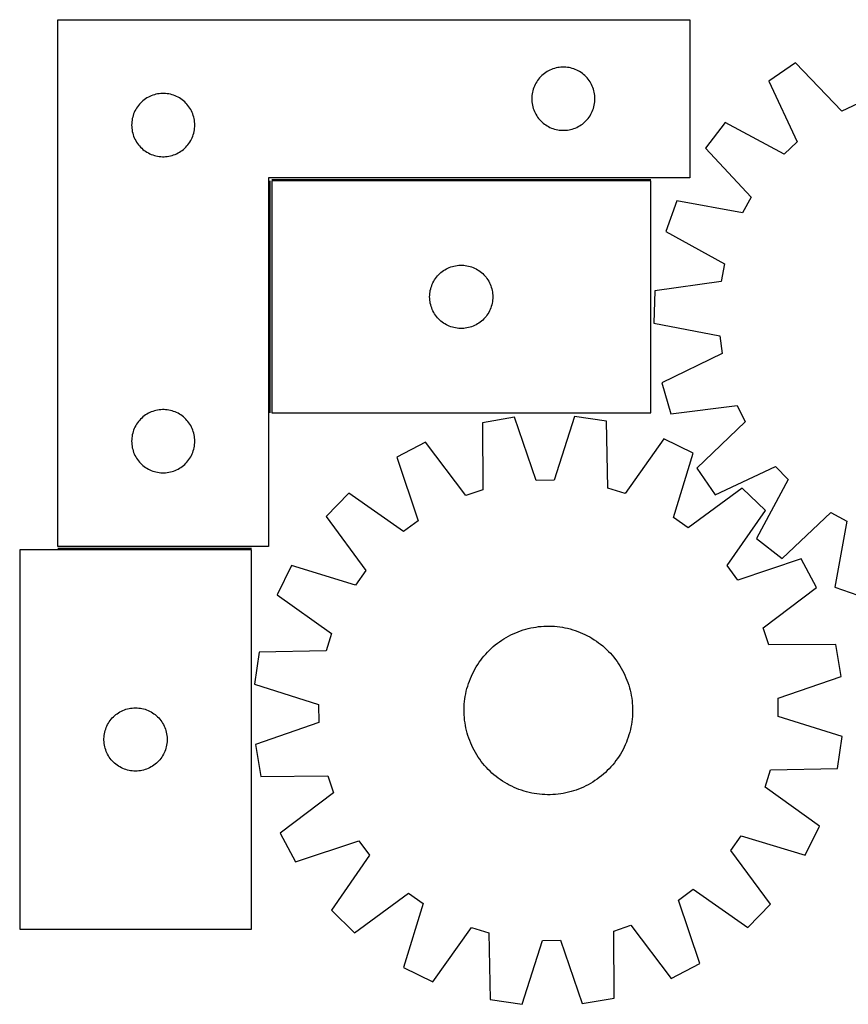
# Model space of a CAD drawing. Header units: millimetres. Extents: x 7 to 1493, y 7 to 474.
# Tile 1 of 5: x 7 to 400, y 7 to 474. Entities that reach past the tile are written whole.
import ezdxf

# ---------------------------------------------------------------- set-up
doc = ezdxf.new("R2010")
doc.units = ezdxf.units.MM
doc.layers.add('COMMON', color=5, linetype='CONTINUOUS', true_color=0x0000ff)
doc.layers.add('CUT', color=7, linetype='CONTINUOUS', true_color=0x000000)

msp = doc.modelspace()

# ---------------------------------------------------------------- linework, layer by layer
at = {"layer": 'COMMON'}
for p, q in [((125.538543, 287.182402), (125.538543, 397.182402)), ((126.288544, 397.932403), (306.288544, 397.932403)), ((24.788543, 222.932403), (116.634368, 222.932403))]:
    msp.add_line(p, q, dxfattribs=at)
at = {"layer": 'CUT'}
for p, q in [((24.788543, 473.682403), (324.788543, 473.682403)), ((24.788543, 223.682403), (24.788543, 473.682403)), ((324.788543, 473.682403), (324.788543, 398.682403)), ((375.043799, 453.252987), (362.354619, 444.551535)), ((397.011683, 430.309866), (375.043799, 453.252987)), ((256.414887, 448.627558), (255.785329, 448.179991)), ((257.066651, 449.042122), (256.414887, 448.627558)), ((257.738892, 449.422585), (257.066651, 449.042122)), ((258.429827, 449.767937), (257.738892, 449.422585)), ((259.137625, 450.077262), (258.429827, 449.767937)), ((259.860407, 450.349741), (259.137625, 450.077262)), ((260.596258, 450.584651), (259.860407, 450.349741)), ((261.343227, 450.781368), (260.596258, 450.584651)), ((262.099332, 450.939372), (261.343227, 450.781368)), ((262.862568, 451.058243), (262.099332, 450.939372)), ((263.630911, 451.137666), (262.862568, 451.058243)), ((264.402324, 451.17743), (263.630911, 451.137666)), ((265.174762, 451.17743), (264.402324, 451.17743)), ((265.946175, 451.137666), (265.174762, 451.17743)), ((266.714518, 451.058243), (265.946175, 451.137666)), ((267.477754, 450.939372), (266.714518, 451.058243)), ((268.233859, 450.781368), (267.477754, 450.939372)), ((268.980827, 450.584651), (268.233859, 450.781368)), ((269.716679, 450.349741), (268.980827, 450.584651)), ((270.439461, 450.077262), (269.716679, 450.349741)), ((271.147259, 449.767937), (270.439461, 450.077262)), ((271.838194, 449.422585), (271.147259, 449.767937)), ((272.510435, 449.042122), (271.838194, 449.422585)), ((273.162199, 448.627558), (272.510435, 449.042122)), ((273.791757, 448.179991), (273.162199, 448.627558)), ((252.13191, 444.232846), (251.734264, 443.570624)), ((252.563118, 444.873719), (252.13191, 444.232846)), ((253.026746, 445.491545), (252.563118, 444.873719)), ((253.521564, 446.084685), (253.026746, 445.491545)), ((254.04626, 446.651565), (253.521564, 446.084685)), ((254.599443, 447.190683), (254.04626, 446.651565)), ((255.179645, 447.700609), (254.599443, 447.190683)), ((255.785329, 448.179991), (255.179645, 447.700609)), ((274.397441, 447.700609), (273.791757, 448.179991)), ((274.977643, 447.190683), (274.397441, 447.700609)), ((275.530826, 446.651565), (274.977643, 447.190683)), ((276.055522, 446.084685), (275.530826, 446.651565)), ((276.55034, 445.491545), (276.055522, 446.084685)), ((277.013968, 444.873719), (276.55034, 445.491545)), ((277.445176, 444.232846), (277.013968, 444.873719)), ((277.842822, 443.570624), (277.445176, 444.232846)), ((362.354619, 444.551535), (375.840988, 415.792318)), ((250.105708, 439.250684), (249.967225, 438.490761)), ((250.283127, 440.00247), (250.105708, 439.250684)), ((250.499012, 440.744125), (250.283127, 440.00247)), ((250.752791, 441.473684), (250.499012, 440.744125)), ((251.043789, 442.189211), (250.752791, 441.473684)), ((251.371237, 442.88881), (251.043789, 442.189211)), ((251.734264, 443.570624), (251.371237, 442.88881)), ((278.205849, 442.88881), (277.842822, 443.570624)), ((278.533297, 442.189211), (278.205849, 442.88881)), ((278.824295, 441.473684), (278.533297, 442.189211)), ((279.078074, 440.744125), (278.824295, 441.473684)), ((279.293959, 440.00247), (279.078074, 440.744125)), ((279.471378, 439.250684), (279.293959, 440.00247)), ((279.609861, 438.490761), (279.471378, 439.250684)), ((64.599443, 434.690683), (64.04626, 434.151565)), ((65.179645, 435.200609), (64.599443, 434.690683)), ((65.785329, 435.679991), (65.179645, 435.200609)), ((66.414887, 436.127558), (65.785329, 435.679991)), ((67.066651, 436.542122), (66.414887, 436.127558)), ((67.738892, 436.922585), (67.066651, 436.542122)), ((68.429827, 437.267937), (67.738892, 436.922585)), ((69.137625, 437.577262), (68.429827, 437.267937)), ((69.860407, 437.849741), (69.137625, 437.577262)), ((70.596258, 438.084651), (69.860407, 437.849741)), ((71.343227, 438.281368), (70.596258, 438.084651)), ((72.099332, 438.439372), (71.343227, 438.281368)), ((72.862568, 438.558243), (72.099332, 438.439372)), ((73.630911, 438.637666), (72.862568, 438.558243)), ((74.402324, 438.67743), (73.630911, 438.637666)), ((75.174762, 438.67743), (74.402324, 438.67743)), ((75.946175, 438.637666), (75.174762, 438.67743)), ((76.714518, 438.558243), (75.946175, 438.637666)), ((77.477754, 438.439372), (76.714518, 438.558243)), ((78.233859, 438.281368), (77.477754, 438.439372)), ((78.980827, 438.084651), (78.233859, 438.281368)), ((79.716679, 437.849741), (78.980827, 438.084651)), ((80.439461, 437.577262), (79.716679, 437.849741)), ((81.147259, 437.267937), (80.439461, 437.577262)), ((81.838194, 436.922585), (81.147259, 437.267937)), ((82.510435, 436.542122), (81.838194, 436.922585)), ((83.162199, 436.127558), (82.510435, 436.542122)), ((83.791757, 435.679991), (83.162199, 436.127558)), ((84.397441, 435.200609), (83.791757, 435.679991)), ((84.977643, 434.690683), (84.397441, 435.200609)), ((85.530826, 434.151565), (84.977643, 434.690683)), ((249.808432, 436.954584), (249.788543, 436.182403)), ((249.788543, 436.182403), (249.808432, 435.410221)), ((249.868045, 437.724718), (249.808432, 436.954584)), ((249.808432, 435.410221), (249.868045, 434.640088)), ((249.967225, 438.490761), (249.868045, 437.724718)), ((249.868045, 434.640088), (249.967225, 433.874044)), ((279.709041, 437.724718), (279.609861, 438.490761)), ((279.609861, 433.874044), (279.709041, 434.640088)), ((279.768654, 436.954584), (279.709041, 437.724718)), ((279.709041, 434.640088), (279.768654, 435.410221)), ((279.788543, 436.182403), (279.768654, 436.954584)), ((279.768654, 435.410221), (279.788543, 436.182403)), ((61.371237, 430.38881), (61.043789, 429.689211)), ((61.734264, 431.070624), (61.371237, 430.38881)), ((62.13191, 431.732846), (61.734264, 431.070624)), ((62.563118, 432.373719), (62.13191, 431.732846)), ((63.026746, 432.991545), (62.563118, 432.373719)), ((63.521564, 433.584685), (63.026746, 432.991545)), ((64.04626, 434.151565), (63.521564, 433.584685)), ((86.055522, 433.584685), (85.530826, 434.151565)), ((86.55034, 432.991545), (86.055522, 433.584685)), ((87.013968, 432.373719), (86.55034, 432.991545)), ((87.445176, 431.732846), (87.013968, 432.373719)), ((87.842822, 431.070624), (87.445176, 431.732846)), ((88.205849, 430.38881), (87.842822, 431.070624)), ((88.533297, 429.689211), (88.205849, 430.38881)), ((249.967225, 433.874044), (250.105708, 433.114122)), ((250.105708, 433.114122), (250.283127, 432.362336)), ((250.283127, 432.362336), (250.499012, 431.62068)), ((250.499012, 431.62068), (250.752791, 430.891121)), ((250.752791, 430.891121), (251.043789, 430.175594)), ((251.043789, 430.175594), (251.371237, 429.475996)), ((278.205849, 429.475996), (278.533297, 430.175594)), ((278.533297, 430.175594), (278.824295, 430.891121)), ((278.824295, 430.891121), (279.078074, 431.62068)), ((279.078074, 431.62068), (279.293959, 432.362336)), ((279.293959, 432.362336), (279.471378, 433.114122)), ((279.471378, 433.114122), (279.609861, 433.874044)), ((404.754626, 433.993097), (397.011683, 430.309866)), ((59.868045, 425.224718), (59.808432, 424.454584)), ((59.967225, 425.990761), (59.868045, 425.224718)), ((60.105708, 426.750684), (59.967225, 425.990761)), ((60.283127, 427.50247), (60.105708, 426.750684)), ((60.499012, 428.244125), (60.283127, 427.50247)), ((60.752791, 428.973684), (60.499012, 428.244125)), ((61.043789, 429.689211), (60.752791, 428.973684)), ((88.824295, 428.973684), (88.533297, 429.689211)), ((89.078074, 428.244125), (88.824295, 428.973684)), ((89.293959, 427.50247), (89.078074, 428.244125)), ((89.471378, 426.750684), (89.293959, 427.50247)), ((89.609861, 425.990761), (89.471378, 426.750684)), ((89.709041, 425.224718), (89.609861, 425.990761)), ((89.768654, 424.454584), (89.709041, 425.224718)), ((251.371237, 429.475996), (251.734264, 428.794182)), ((251.734264, 428.794182), (252.13191, 428.13196)), ((252.13191, 428.13196), (252.563118, 427.491086)), ((252.563118, 427.491086), (253.026746, 426.87326)), ((253.026746, 426.87326), (253.521564, 426.280121)), ((253.521564, 426.280121), (254.04626, 425.71324)), ((254.04626, 425.71324), (254.599443, 425.174122)), ((254.599443, 425.174122), (255.179645, 424.664196)), ((274.397441, 424.664196), (274.977643, 425.174122)), ((274.977643, 425.174122), (275.530826, 425.71324)), ((275.530826, 425.71324), (276.055522, 426.280121)), ((276.055522, 426.280121), (276.55034, 426.87326)), ((276.55034, 426.87326), (277.013968, 427.491086)), ((277.013968, 427.491086), (277.445176, 428.13196)), ((277.445176, 428.13196), (277.842822, 428.794182)), ((277.842822, 428.794182), (278.205849, 429.475996)), ((59.808432, 424.454584), (59.788543, 423.682403)), ((59.788543, 423.682403), (59.808432, 422.910221)), ((59.808432, 422.910221), (59.868045, 422.140088)), ((59.868045, 422.140088), (59.967225, 421.374044)), ((59.967225, 421.374044), (60.105708, 420.614122)), ((60.105708, 420.614122), (60.283127, 419.862336)), ((89.293959, 419.862336), (89.471378, 420.614122)), ((89.471378, 420.614122), (89.609861, 421.374044)), ((89.609861, 421.374044), (89.709041, 422.140088)), ((89.709041, 422.140088), (89.768654, 422.910221)), ((89.788543, 423.682403), (89.768654, 424.454584)), ((89.768654, 422.910221), (89.788543, 423.682403)), ((255.179645, 424.664196), (255.785329, 424.184814)), ((255.785329, 424.184814), (256.414887, 423.737248)), ((256.414887, 423.737248), (257.066651, 423.322683)), ((257.066651, 423.322683), (257.738892, 422.942221)), ((257.738892, 422.942221), (258.429827, 422.596869)), ((258.429827, 422.596869), (259.137625, 422.287543)), ((259.137625, 422.287543), (259.860407, 422.015064)), ((259.860407, 422.015064), (260.596258, 421.780155)), ((260.596258, 421.780155), (261.343227, 421.583437)), ((261.343227, 421.583437), (262.099332, 421.425433)), ((262.099332, 421.425433), (262.862568, 421.306563)), ((262.862568, 421.306563), (263.630911, 421.22714)), ((263.630911, 421.22714), (264.402324, 421.187376)), ((264.402324, 421.187376), (265.174762, 421.187376)), ((265.174762, 421.187376), (265.946175, 421.22714)), ((265.946175, 421.22714), (266.714518, 421.306563)), ((266.714518, 421.306563), (267.477754, 421.425433)), ((267.477754, 421.425433), (268.233859, 421.583437)), ((268.233859, 421.583437), (268.980827, 421.780155)), ((268.980827, 421.780155), (269.716679, 422.015064)), ((269.716679, 422.015064), (270.439461, 422.287543)), ((270.439461, 422.287543), (271.147259, 422.596869)), ((271.147259, 422.596869), (271.838194, 422.942221)), ((271.838194, 422.942221), (272.510435, 423.322683)), ((272.510435, 423.322683), (273.162199, 423.737248)), ((273.162199, 423.737248), (273.791757, 424.184814)), ((273.791757, 424.184814), (274.397441, 424.664196)), ((341.632679, 424.92841), (332.253448, 412.731666)), ((369.615193, 409.896655), (341.632679, 424.92841)), ((60.283127, 419.862336), (60.499012, 419.12068)), ((60.499012, 419.12068), (60.752791, 418.391121)), ((60.752791, 418.391121), (61.043789, 417.675594)), ((61.043789, 417.675594), (61.371237, 416.975996)), ((61.371237, 416.975996), (61.734264, 416.294182)), ((61.734264, 416.294182), (62.13191, 415.63196)), ((87.445176, 415.63196), (87.842822, 416.294182)), ((87.842822, 416.294182), (88.205849, 416.975996)), ((88.205849, 416.975996), (88.533297, 417.675594)), ((88.533297, 417.675594), (88.824295, 418.391121)), ((88.824295, 418.391121), (89.078074, 419.12068)), ((89.078074, 419.12068), (89.293959, 419.862336)), ((375.840988, 415.792318), (369.615193, 409.896655)), ((62.13191, 415.63196), (62.563118, 414.991086)), ((62.563118, 414.991086), (63.026746, 414.37326)), ((63.026746, 414.37326), (63.521564, 413.780121)), ((63.521564, 413.780121), (64.04626, 413.21324)), ((64.04626, 413.21324), (64.599443, 412.674122)), ((64.599443, 412.674122), (65.179645, 412.164196)), ((65.179645, 412.164196), (65.785329, 411.684814)), ((65.785329, 411.684814), (66.414887, 411.237248)), ((66.414887, 411.237248), (67.066651, 410.822683)), ((82.510435, 410.822683), (83.162199, 411.237248)), ((83.162199, 411.237248), (83.791757, 411.684814)), ((83.791757, 411.684814), (84.397441, 412.164196)), ((84.397441, 412.164196), (84.977643, 412.674122)), ((84.977643, 412.674122), (85.530826, 413.21324)), ((85.530826, 413.21324), (86.055522, 413.780121)), ((86.055522, 413.780121), (86.55034, 414.37326)), ((86.55034, 414.37326), (87.013968, 414.991086)), ((87.013968, 414.991086), (87.445176, 415.63196)), ((332.253448, 412.731666), (353.966835, 389.547542)), ((67.066651, 410.822683), (67.738892, 410.442221)), ((67.738892, 410.442221), (68.429827, 410.096869)), ((68.429827, 410.096869), (69.137625, 409.787543)), ((69.137625, 409.787543), (69.860407, 409.515064)), ((69.860407, 409.515064), (70.596258, 409.280155)), ((70.596258, 409.280155), (71.343227, 409.083437)), ((71.343227, 409.083437), (72.099332, 408.925433)), ((72.099332, 408.925433), (72.862568, 408.806563)), ((72.862568, 408.806563), (73.630911, 408.72714)), ((73.630911, 408.72714), (74.402324, 408.687376)), ((74.402324, 408.687376), (75.174762, 408.687376)), ((75.174762, 408.687376), (75.946175, 408.72714)), ((75.946175, 408.72714), (76.714518, 408.806563)), ((76.714518, 408.806563), (77.477754, 408.925433)), ((77.477754, 408.925433), (78.233859, 409.083437)), ((78.233859, 409.083437), (78.980827, 409.280155)), ((78.980827, 409.280155), (79.716679, 409.515064)), ((79.716679, 409.515064), (80.439461, 409.787543)), ((80.439461, 409.787543), (81.147259, 410.096869)), ((81.147259, 410.096869), (81.838194, 410.442221)), ((81.838194, 410.442221), (82.510435, 410.822683)), ((324.788543, 398.682403), (124.788543, 398.682403)), ((124.788543, 398.682403), (124.788543, 223.682403)), ((306.288544, 397.182402), (126.288544, 397.182402)), ((126.288544, 397.182402), (126.288544, 287.182402)), ((306.288544, 287.182402), (306.288544, 397.182402)), ((353.966835, 389.547542), (349.867611, 382.016557)), ((318.609591, 387.665534), (313.458414, 373.167399)), ((349.867611, 382.016557), (318.609591, 387.665534)), ((313.458414, 373.167399), (341.27336, 357.827792)), ((208.566652, 355.042121), (209.238893, 355.422584)), ((209.238893, 355.422584), (209.929828, 355.767936)), ((209.929828, 355.767936), (210.637626, 356.077261)), ((210.637626, 356.077261), (211.360408, 356.34974)), ((211.360408, 356.34974), (212.096259, 356.58465)), ((212.096259, 356.58465), (212.843228, 356.781367)), ((212.843228, 356.781367), (213.599333, 356.939371)), ((213.599333, 356.939371), (214.362569, 357.058242)), ((214.362569, 357.058242), (215.130912, 357.137665)), ((215.130912, 357.137665), (215.902325, 357.177429)), ((215.902325, 357.177429), (216.674763, 357.177429)), ((216.674763, 357.177429), (217.446176, 357.137665)), ((217.446176, 357.137665), (218.214519, 357.058242)), ((218.214519, 357.058242), (218.977755, 356.939371)), ((218.977755, 356.939371), (219.73386, 356.781367)), ((219.73386, 356.781367), (220.480828, 356.58465)), ((220.480828, 356.58465), (221.21668, 356.34974)), ((221.21668, 356.34974), (221.939462, 356.077261)), ((221.939462, 356.077261), (222.64726, 355.767936)), ((222.64726, 355.767936), (223.338195, 355.422584)), ((223.338195, 355.422584), (224.010436, 355.042121)), ((341.27336, 357.827792), (339.701969, 349.39867)), ((203.631911, 350.232845), (204.063119, 350.873718)), ((204.063119, 350.873718), (204.526747, 351.491544)), ((204.526747, 351.491544), (205.021565, 352.084684)), ((205.021565, 352.084684), (205.546261, 352.651564)), ((205.546261, 352.651564), (206.099444, 353.190682)), ((206.099444, 353.190682), (206.679646, 353.700608)), ((206.679646, 353.700608), (207.28533, 354.17999)), ((207.28533, 354.17999), (207.914888, 354.627557)), ((207.914888, 354.627557), (208.566652, 355.042121)), ((224.010436, 355.042121), (224.6622, 354.627557)), ((224.6622, 354.627557), (225.291758, 354.17999)), ((225.291758, 354.17999), (225.897442, 353.700608)), ((225.897442, 353.700608), (226.477644, 353.190682)), ((226.477644, 353.190682), (227.030827, 352.651564)), ((227.030827, 352.651564), (227.555523, 352.084684)), ((227.555523, 352.084684), (228.050341, 351.491544)), ((228.050341, 351.491544), (228.513969, 350.873718)), ((228.513969, 350.873718), (228.945177, 350.232845)), ((201.605709, 345.250683), (201.783128, 346.002469)), ((201.783128, 346.002469), (201.999013, 346.744124)), ((201.999013, 346.744124), (202.252792, 347.473683)), ((202.252792, 347.473683), (202.54379, 348.18921)), ((202.54379, 348.18921), (202.871238, 348.888809)), ((202.871238, 348.888809), (203.234265, 349.570623)), ((203.234265, 349.570623), (203.631911, 350.232845)), ((228.945177, 350.232845), (229.342823, 349.570623)), ((229.342823, 349.570623), (229.70585, 348.888809)), ((229.70585, 348.888809), (230.033298, 348.18921)), ((230.033298, 348.18921), (230.324296, 347.473683)), ((230.324296, 347.473683), (230.578075, 346.744124)), ((230.578075, 346.744124), (230.79396, 346.002469)), ((230.79396, 346.002469), (230.971379, 345.250683)), ((339.701969, 349.39867), (308.228195, 345.111906)), ((201.288544, 342.182402), (201.308433, 342.954583)), ((201.308433, 341.41022), (201.288544, 342.182402)), ((201.308433, 342.954583), (201.368046, 343.724717)), ((201.368046, 340.640087), (201.308433, 341.41022)), ((201.368046, 343.724717), (201.467226, 344.49076)), ((201.467226, 344.49076), (201.605709, 345.250683)), ((230.971379, 345.250683), (231.109862, 344.49076)), ((231.109862, 344.49076), (231.209042, 343.724717)), ((231.209042, 343.724717), (231.268655, 342.954583)), ((231.268655, 341.41022), (231.209042, 340.640087)), ((231.268655, 342.954583), (231.288544, 342.182402)), ((231.288544, 342.182402), (231.268655, 341.41022)), ((308.228195, 345.111906), (307.809305, 329.731559)), ((201.467226, 339.874043), (201.368046, 340.640087)), ((201.605709, 339.114121), (201.467226, 339.874043)), ((201.783128, 338.362335), (201.605709, 339.114121)), ((201.999013, 337.620679), (201.783128, 338.362335)), ((202.252792, 336.89112), (201.999013, 337.620679)), ((202.54379, 336.175593), (202.252792, 336.89112)), ((230.324296, 336.89112), (230.033298, 336.175593)), ((230.578075, 337.620679), (230.324296, 336.89112)), ((230.79396, 338.362335), (230.578075, 337.620679)), ((230.971379, 339.114121), (230.79396, 338.362335)), ((231.109862, 339.874043), (230.971379, 339.114121)), ((231.209042, 340.640087), (231.109862, 339.874043)), ((202.871238, 335.475995), (202.54379, 336.175593)), ((203.234265, 334.794181), (202.871238, 335.475995)), ((203.631911, 334.131959), (203.234265, 334.794181)), ((204.063119, 333.491085), (203.631911, 334.131959)), ((204.526747, 332.873259), (204.063119, 333.491085)), ((205.021565, 332.28012), (204.526747, 332.873259)), ((205.546261, 331.713239), (205.021565, 332.28012)), ((206.099444, 331.174121), (205.546261, 331.713239)), ((227.030827, 331.713239), (226.477644, 331.174121)), ((227.555523, 332.28012), (227.030827, 331.713239)), ((228.050341, 332.873259), (227.555523, 332.28012)), ((228.513969, 333.491085), (228.050341, 332.873259)), ((228.945177, 334.131959), (228.513969, 333.491085)), ((229.342823, 334.794181), (228.945177, 334.131959)), ((229.70585, 335.475995), (229.342823, 334.794181)), ((230.033298, 336.175593), (229.70585, 335.475995)), ((206.679646, 330.664195), (206.099444, 331.174121)), ((207.28533, 330.184813), (206.679646, 330.664195)), ((207.914888, 329.737247), (207.28533, 330.184813)), ((208.566652, 329.322682), (207.914888, 329.737247)), ((209.238893, 328.94222), (208.566652, 329.322682)), ((209.929828, 328.596868), (209.238893, 328.94222)), ((210.637626, 328.287542), (209.929828, 328.596868)), ((211.360408, 328.015063), (210.637626, 328.287542)), ((212.096259, 327.780154), (211.360408, 328.015063)), ((212.843228, 327.583436), (212.096259, 327.780154)), ((213.599333, 327.425432), (212.843228, 327.583436)), ((214.362569, 327.306562), (213.599333, 327.425432)), ((215.130912, 327.227139), (214.362569, 327.306562)), ((215.902325, 327.187375), (215.130912, 327.227139)), ((216.674763, 327.187375), (215.902325, 327.187375)), ((217.446176, 327.227139), (216.674763, 327.187375)), ((218.214519, 327.306562), (217.446176, 327.227139)), ((218.977755, 327.425432), (218.214519, 327.306562)), ((219.73386, 327.583436), (218.977755, 327.425432)), ((220.480828, 327.780154), (219.73386, 327.583436)), ((221.21668, 328.015063), (220.480828, 327.780154)), ((221.939462, 328.287542), (221.21668, 328.015063)), ((222.64726, 328.596868), (221.939462, 328.287542)), ((223.338195, 328.94222), (222.64726, 328.596868)), ((224.010436, 329.322682), (223.338195, 328.94222)), ((224.6622, 329.737247), (224.010436, 329.322682)), ((225.291758, 330.184813), (224.6622, 329.737247)), ((225.897442, 330.664195), (225.291758, 330.184813)), ((226.477644, 331.174121), (225.897442, 330.664195)), ((307.809305, 329.731559), (339.00309, 323.738018)), ((339.00309, 323.738018), (340.11335, 315.23586)), ((340.11335, 315.23586), (311.504695, 301.432974)), ((311.504695, 301.432974), (315.859095, 286.675951)), ((315.859095, 286.675951), (347.378254, 290.615163)), ((347.378254, 290.615163), (351.061486, 282.87222)), ((65.179645, 285.200609), (64.599443, 284.690683)), ((65.785329, 285.679991), (65.179645, 285.200609)), ((66.414887, 286.127558), (65.785329, 285.679991)), ((67.066651, 286.542122), (66.414887, 286.127558)), ((67.738892, 286.922585), (67.066651, 286.542122)), ((68.429827, 287.267937), (67.738892, 286.922585)), ((69.137625, 287.577262), (68.429827, 287.267937)), ((69.860407, 287.849741), (69.137625, 287.577262)), ((70.596258, 288.084651), (69.860407, 287.849741)), ((71.343227, 288.281368), (70.596258, 288.084651)), ((72.099332, 288.439372), (71.343227, 288.281368)), ((72.862568, 288.558243), (72.099332, 288.439372)), ((73.630911, 288.637666), (72.862568, 288.558243)), ((74.402324, 288.67743), (73.630911, 288.637666)), ((75.174762, 288.67743), (74.402324, 288.67743)), ((75.946175, 288.637666), (75.174762, 288.67743)), ((76.714518, 288.558243), (75.946175, 288.637666)), ((77.477754, 288.439372), (76.714518, 288.558243)), ((78.233859, 288.281368), (77.477754, 288.439372)), ((78.980827, 288.084651), (78.233859, 288.281368)), ((79.716679, 287.849741), (78.980827, 288.084651)), ((80.439461, 287.577262), (79.716679, 287.849741)), ((81.147259, 287.267937), (80.439461, 287.577262)), ((81.838194, 286.922585), (81.147259, 287.267937)), ((82.510435, 286.542122), (81.838194, 286.922585)), ((83.162199, 286.127558), (82.510435, 286.542122)), ((83.791757, 285.679991), (83.162199, 286.127558)), ((84.397441, 285.200609), (83.791757, 285.679991)), ((84.977643, 284.690683), (84.397441, 285.200609)), ((126.288544, 287.182402), (306.288544, 287.182402)), ((241.529958, 285.032476), (226.366713, 282.423537)), ((251.912642, 255.012905), (241.529958, 285.032476)), ((270.066278, 285.412283), (260.486227, 255.127016)), ((285.293587, 283.20783), (270.066278, 285.412283)), ((61.371237, 280.38881), (61.043789, 279.689211)), ((61.734264, 281.070624), (61.371237, 280.38881)), ((62.13191, 281.732846), (61.734264, 281.070624)), ((62.563118, 282.373719), (62.13191, 281.732846)), ((63.026746, 282.991545), (62.563118, 282.373719)), ((63.521564, 283.584685), (63.026746, 282.991545)), ((64.04626, 284.151565), (63.521564, 283.584685)), ((64.599443, 284.690683), (64.04626, 284.151565)), ((85.530826, 284.151565), (84.977643, 284.690683)), ((86.055522, 283.584685), (85.530826, 284.151565)), ((86.55034, 282.991545), (86.055522, 283.584685)), ((87.013968, 282.373719), (86.55034, 282.991545)), ((87.445176, 281.732846), (87.013968, 282.373719)), ((87.842822, 281.070624), (87.445176, 281.732846)), ((88.205849, 280.38881), (87.842822, 281.070624)), ((88.533297, 279.689211), (88.205849, 280.38881)), ((226.366713, 282.423537), (226.614205, 250.660139)), ((285.891549, 251.449096), (285.293587, 283.20783)), ((351.061486, 282.87222), (328.118364, 260.904336)), ((59.967225, 275.990761), (59.868045, 275.224718)), ((60.105708, 276.750684), (59.967225, 275.990761)), ((60.283127, 277.50247), (60.105708, 276.750684)), ((60.499012, 278.244125), (60.283127, 277.50247)), ((60.752791, 278.973684), (60.499012, 278.244125)), ((61.043789, 279.689211), (60.752791, 278.973684)), ((88.824295, 278.973684), (88.533297, 279.689211)), ((89.078074, 278.244125), (88.824295, 278.973684)), ((89.293959, 277.50247), (89.078074, 278.244125)), ((89.471378, 276.750684), (89.293959, 277.50247)), ((89.609861, 275.990761), (89.471378, 276.750684)), ((89.709041, 275.224718), (89.609861, 275.990761)), ((59.808432, 274.454584), (59.788543, 273.682403)), ((59.788543, 273.682403), (59.808432, 272.910221)), ((59.868045, 275.224718), (59.808432, 274.454584)), ((59.808432, 272.910221), (59.868045, 272.140088)), ((59.868045, 272.140088), (59.967225, 271.374044)), ((59.967225, 271.374044), (60.105708, 270.614122)), ((89.471378, 270.614122), (89.609861, 271.374044)), ((89.609861, 271.374044), (89.709041, 272.140088)), ((89.768654, 274.454584), (89.709041, 275.224718)), ((89.709041, 272.140088), (89.768654, 272.910221)), ((89.788543, 273.682403), (89.768654, 274.454584)), ((89.768654, 272.910221), (89.788543, 273.682403)), ((199.344427, 273.244112), (185.729531, 266.077164)), ((218.495504, 247.902229), (199.344427, 273.244112)), ((312.550607, 274.75084), (294.080775, 248.908239)), ((326.351425, 267.948784), (312.550607, 274.75084)), ((60.105708, 270.614122), (60.283127, 269.862336)), ((60.283127, 269.862336), (60.499012, 269.12068)), ((60.499012, 269.12068), (60.752791, 268.391121)), ((60.752791, 268.391121), (61.043789, 267.675594)), ((61.043789, 267.675594), (61.371237, 266.975996)), ((61.371237, 266.975996), (61.734264, 266.294182)), ((61.734264, 266.294182), (62.13191, 265.63196)), ((87.445176, 265.63196), (87.842822, 266.294182)), ((87.842822, 266.294182), (88.205849, 266.975996)), ((88.205849, 266.975996), (88.533297, 267.675594)), ((88.533297, 267.675594), (88.824295, 268.391121)), ((88.824295, 268.391121), (89.078074, 269.12068)), ((89.078074, 269.12068), (89.293959, 269.862336)), ((89.293959, 269.862336), (89.471378, 270.614122)), ((317.106132, 237.559653), (326.351425, 267.948784)), ((62.13191, 265.63196), (62.563118, 264.991086)), ((62.563118, 264.991086), (63.026746, 264.37326)), ((63.026746, 264.37326), (63.521564, 263.780121)), ((63.521564, 263.780121), (64.04626, 263.21324)), ((64.04626, 263.21324), (64.599443, 262.674122)), ((64.599443, 262.674122), (65.179645, 262.164196)), ((65.179645, 262.164196), (65.785329, 261.684814)), ((65.785329, 261.684814), (66.414887, 261.237248)), ((83.162199, 261.237248), (83.791757, 261.684814)), ((83.791757, 261.684814), (84.397441, 262.164196)), ((84.397441, 262.164196), (84.977643, 262.674122)), ((84.977643, 262.674122), (85.530826, 263.21324)), ((85.530826, 263.21324), (86.055522, 263.780121)), ((86.055522, 263.780121), (86.55034, 264.37326)), ((86.55034, 264.37326), (87.013968, 264.991086)), ((87.013968, 264.991086), (87.445176, 265.63196)), ((185.729531, 266.077164), (195.780339, 235.944855)), ((336.819816, 248.215156), (365.579033, 261.701525)), ((365.579033, 261.701525), (371.474696, 255.47573)), ((66.414887, 261.237248), (67.066651, 260.822683)), ((67.066651, 260.822683), (67.738892, 260.442221)), ((67.738892, 260.442221), (68.429827, 260.096869)), ((68.429827, 260.096869), (69.137625, 259.787543)), ((69.137625, 259.787543), (69.860407, 259.515064)), ((69.860407, 259.515064), (70.596258, 259.280155)), ((70.596258, 259.280155), (71.343227, 259.083437)), ((71.343227, 259.083437), (72.099332, 258.925433)), ((72.099332, 258.925433), (72.862568, 258.806563)), ((72.862568, 258.806563), (73.630911, 258.72714)), ((73.630911, 258.72714), (74.402324, 258.687376)), ((74.402324, 258.687376), (75.174762, 258.687376)), ((75.174762, 258.687376), (75.946175, 258.72714)), ((75.946175, 258.72714), (76.714518, 258.806563)), ((76.714518, 258.806563), (77.477754, 258.925433)), ((77.477754, 258.925433), (78.233859, 259.083437)), ((78.233859, 259.083437), (78.980827, 259.280155)), ((78.980827, 259.280155), (79.716679, 259.515064)), ((79.716679, 259.515064), (80.439461, 259.787543)), ((80.439461, 259.787543), (81.147259, 260.096869)), ((81.147259, 260.096869), (81.838194, 260.442221)), ((81.838194, 260.442221), (82.510435, 260.822683)), ((82.510435, 260.822683), (83.162199, 261.237248)), ((328.118364, 260.904336), (336.819816, 248.215156)), ((260.486227, 255.127016), (251.912642, 255.012905)), ((371.474696, 255.47573), (356.442941, 227.493216)), ((162.866408, 248.996665), (152.13258, 237.973258)), ((188.911236, 230.813111), (162.866408, 248.996665)), ((226.614205, 250.660139), (218.495504, 247.902229)), ((294.080775, 248.908239), (285.891549, 251.449096)), ((349.661038, 251.482826), (324.109381, 232.612544)), ((360.684445, 240.748999), (349.661038, 251.482826)), ((342.500891, 214.70417), (360.684445, 240.748999)), ((368.639685, 218.113985), (391.823809, 239.827372)), ((391.823809, 239.827372), (399.354794, 235.728148)), ((152.13258, 237.973258), (171.002863, 212.421601)), ((195.780339, 235.944855), (188.911236, 230.813111)), ((324.109381, 232.612544), (317.106132, 237.559653)), ((399.354794, 235.728148), (393.705817, 204.470128)), ((356.442941, 227.493216), (368.639685, 218.113985)), ((116.634368, 222.182402), (6.634368, 222.182402)), ((6.634368, 222.182402), (6.634368, 42.182402)), ((124.788543, 223.682403), (24.788543, 223.682403)), ((116.634368, 42.182402), (116.634368, 222.182402)), ((377.764943, 217.885876), (347.632635, 207.835067)), ((384.931892, 204.27098), (377.764943, 217.885876)), ((135.666622, 214.663645), (128.864566, 200.862827)), ((166.055754, 205.418353), (135.666622, 214.663645)), ((171.002863, 212.421601), (166.055754, 205.418353)), ((347.632635, 207.835067), (342.500891, 214.70417)), ((359.590009, 185.119903), (384.931892, 204.27098)), ((393.705817, 204.470128), (408.203953, 199.318951)), ((128.864566, 200.862827), (154.707168, 182.392995)), ((154.707168, 182.392995), (152.16631, 174.203769)), ((239.858346, 181.788391), (240.992403, 182.329613)), ((240.992403, 182.329613), (242.142901, 182.834946)), ((242.142901, 182.834946), (243.308703, 183.303892)), ((243.308703, 183.303892), (244.488661, 183.735988)), ((244.488661, 183.735988), (245.681609, 184.130808)), ((245.681609, 184.130808), (246.88637, 184.487961)), ((246.88637, 184.487961), (248.101754, 184.807096)), ((248.101754, 184.807096), (249.326563, 185.087896)), ((249.326563, 185.087896), (250.559589, 185.330087)), ((250.559589, 185.330087), (251.799613, 185.533427)), ((251.799613, 185.533427), (253.045412, 185.697717)), ((253.045412, 185.697717), (254.295757, 185.822794)), ((254.295757, 185.822794), (255.549413, 185.908536)), ((255.549413, 185.908536), (256.805145, 185.954856)), ((256.805145, 185.954856), (258.061711, 185.961711)), ((258.061711, 185.961711), (259.317873, 185.929092)), ((259.317873, 185.929092), (260.572391, 185.857033)), ((260.572391, 185.857033), (261.824026, 185.745603)), ((261.824026, 185.745603), (263.071543, 185.594914)), ((263.071543, 185.594914), (264.313712, 185.405114)), ((264.313712, 185.405114), (265.549306, 185.17639)), ((265.549306, 185.17639), (266.777105, 184.908967)), ((266.777105, 184.908967), (267.995899, 184.603111)), ((267.995899, 184.603111), (269.204485, 184.259122)), ((269.204485, 184.259122), (270.401669, 183.877341)), ((270.401669, 183.877341), (271.58627, 183.458143)), ((271.58627, 183.458143), (272.75712, 183.001943)), ((272.75712, 183.001943), (273.913062, 182.509191)), ((273.913062, 182.509191), (275.052956, 181.980373)), ((362.347919, 177.001201), (359.590009, 185.119903)), ((232.471975, 177.044142), (233.460657, 177.819717)), ((233.460657, 177.819717), (234.473212, 178.563854)), ((234.473212, 178.563854), (235.508641, 179.275818)), ((235.508641, 179.275818), (236.565922, 179.954907)), ((236.565922, 179.954907), (237.644013, 180.600452)), ((237.644013, 180.600452), (238.741849, 181.211814)), ((238.741849, 181.211814), (239.858346, 181.788391)), ((275.052956, 181.980373), (276.175677, 181.416011)), ((276.175677, 181.416011), (277.280117, 180.816662)), ((277.280117, 180.816662), (278.365186, 180.182918)), ((278.365186, 180.182918), (279.429813, 179.515403)), ((279.429813, 179.515403), (280.472947, 178.814777)), ((280.472947, 178.814777), (281.49356, 178.081731)), ((281.49356, 178.081731), (282.490644, 177.316988)), ((120.407576, 173.605807), (118.203124, 158.378498)), ((152.16631, 174.203769), (120.407576, 173.605807)), ((227.919944, 172.722532), (228.775126, 173.643222)), ((228.775126, 173.643222), (229.658806, 174.536595)), ((229.658806, 174.536595), (230.570112, 175.401771)), ((230.570112, 175.401771), (231.508143, 176.237895)), ((231.508143, 176.237895), (232.471975, 177.044142)), ((282.490644, 177.316988), (283.463214, 176.521304)), ((283.463214, 176.521304), (284.410312, 175.695463)), ((284.410312, 175.695463), (285.331002, 174.84028)), ((285.331002, 174.84028), (286.224375, 173.9566)), ((286.224375, 173.9566), (287.089551, 173.045295)), ((287.089551, 173.045295), (287.925675, 172.107263)), ((394.111317, 177.248693), (362.347919, 177.001201)), ((396.720256, 162.085449), (394.111317, 177.248693)), ((224.100004, 167.742033), (224.80063, 168.785167)), ((224.80063, 168.785167), (225.533676, 169.80578)), ((225.533676, 169.80578), (226.298418, 170.802864)), ((226.298418, 170.802864), (227.094103, 171.775434)), ((227.094103, 171.775434), (227.919944, 172.722532)), ((287.925675, 172.107263), (288.731922, 171.143431)), ((288.731922, 171.143431), (289.507497, 170.15475)), ((289.507497, 170.15475), (290.251633, 169.142195)), ((290.251633, 169.142195), (290.963598, 168.106766)), ((221.635033, 163.365176), (222.199395, 164.487897)), ((222.199395, 164.487897), (222.798744, 165.592337)), ((222.798744, 165.592337), (223.432489, 166.677406)), ((223.432489, 166.677406), (224.100004, 167.742033)), ((290.963598, 168.106766), (291.642687, 167.049484)), ((291.642687, 167.049484), (292.288232, 165.971394)), ((292.288232, 165.971394), (292.899594, 164.873558)), ((292.899594, 164.873558), (293.476171, 163.757061)), ((293.476171, 163.757061), (294.017393, 162.623004)), ((219.738066, 158.713889), (220.157263, 159.89849)), ((220.157263, 159.89849), (220.613463, 161.06934)), ((220.613463, 161.06934), (221.106215, 162.225282)), ((221.106215, 162.225282), (221.635033, 163.365176)), ((294.017393, 162.623004), (294.522726, 161.472506)), ((294.522726, 161.472506), (294.991672, 160.306703)), ((294.991672, 160.306703), (295.423768, 159.126746)), ((295.423768, 159.126746), (295.818588, 157.933798)), ((366.700685, 151.702764), (396.720256, 162.085449)), ((118.203124, 158.378498), (148.48839, 148.798447)), ((218.439017, 153.861526), (218.706439, 155.089326)), ((218.706439, 155.089326), (219.012295, 156.30812)), ((219.012295, 156.30812), (219.356284, 157.516705)), ((219.356284, 157.516705), (219.738066, 158.713889)), ((295.818588, 157.933798), (296.175741, 156.729037)), ((296.175741, 156.729037), (296.494875, 155.513652)), ((296.494875, 155.513652), (296.775676, 154.288843)), ((296.775676, 154.288843), (297.017866, 153.055818)), ((217.758374, 148.884611), (217.869803, 150.136246)), ((217.869803, 150.136246), (218.020493, 151.383764)), ((218.020493, 151.383764), (218.210293, 152.625932)), ((218.210293, 152.625932), (218.439017, 153.861526)), ((297.017866, 153.055818), (297.221207, 151.815794)), ((297.221207, 151.815794), (297.385497, 150.569995)), ((297.385497, 150.569995), (297.510574, 149.31965)), ((366.814796, 143.12918), (366.700685, 151.702764)), ((52.943052, 144.407827), (53.583926, 144.839035)), ((53.583926, 144.839035), (54.246147, 145.23668)), ((54.246147, 145.23668), (54.927962, 145.599708)), ((54.927962, 145.599708), (55.62756, 145.927155)), ((55.62756, 145.927155), (56.343087, 146.218154)), ((56.343087, 146.218154), (57.072646, 146.471932)), ((57.072646, 146.471932), (57.814302, 146.687818)), ((57.814302, 146.687818), (58.566087, 146.865237)), ((58.566087, 146.865237), (59.32601, 147.00372)), ((59.32601, 147.00372), (60.092054, 147.1029)), ((60.092054, 147.1029), (60.862187, 147.162513)), ((60.862187, 147.162513), (61.634368, 147.182402)), ((61.634368, 147.182402), (62.40655, 147.162513)), ((62.40655, 147.162513), (63.176683, 147.1029)), ((63.176683, 147.1029), (63.942727, 147.00372)), ((63.942727, 147.00372), (64.702649, 146.865237)), ((64.702649, 146.865237), (65.454435, 146.687818)), ((65.454435, 146.687818), (66.196091, 146.471932)), ((66.196091, 146.471932), (66.92565, 146.218154)), ((66.92565, 146.218154), (67.641177, 145.927155)), ((67.641177, 145.927155), (68.340775, 145.599708)), ((68.340775, 145.599708), (69.02259, 145.23668)), ((69.02259, 145.23668), (69.684811, 144.839035)), ((69.684811, 144.839035), (70.325685, 144.407827)), ((148.48839, 148.798447), (148.602501, 140.224863)), ((217.653696, 146.373932), (217.686314, 147.630094)), ((217.66055, 145.117365), (217.653696, 146.373932)), ((217.706871, 143.861634), (217.66055, 145.117365)), ((217.686314, 147.630094), (217.758374, 148.884611)), ((297.510574, 149.31965), (297.596316, 148.065993)), ((297.596316, 148.065993), (297.642636, 146.810262)), ((297.649491, 145.553695), (297.616872, 144.297533)), ((297.642636, 146.810262), (297.649491, 145.553695)), ((48.774649, 139.904294), (49.189213, 140.556058)), ((49.189213, 140.556058), (49.63678, 141.185616)), ((49.63678, 141.185616), (50.116162, 141.791299)), ((50.116162, 141.791299), (50.626088, 142.371502)), ((50.626088, 142.371502), (51.165206, 142.924685)), ((51.165206, 142.924685), (51.732087, 143.449381)), ((51.732087, 143.449381), (52.325226, 143.944199)), ((52.325226, 143.944199), (52.943052, 144.407827)), ((70.325685, 144.407827), (70.943511, 143.944199)), ((70.943511, 143.944199), (71.53665, 143.449381)), ((71.53665, 143.449381), (72.103531, 142.924685)), ((72.103531, 142.924685), (72.642649, 142.371502)), ((72.642649, 142.371502), (73.152575, 141.791299)), ((73.152575, 141.791299), (73.631957, 141.185616)), ((73.631957, 141.185616), (74.079524, 140.556058)), ((74.079524, 140.556058), (74.494088, 139.904294)), ((148.602501, 140.224863), (118.582931, 129.842178)), ((217.792612, 142.607977), (217.706871, 143.861634)), ((217.91769, 141.357632), (217.792612, 142.607977)), ((218.08198, 140.111833), (217.91769, 141.357632)), ((297.282694, 140.543863), (297.092894, 139.301695)), ((297.433383, 141.791381), (297.282694, 140.543863)), ((297.544812, 143.043016), (297.433383, 141.791381)), ((297.616872, 144.297533), (297.544812, 143.043016)), ((397.100063, 133.549128), (366.814796, 143.12918)), ((46.877399, 134.871613), (47.035403, 135.627718)), ((47.035403, 135.627718), (47.23212, 136.374686)), ((47.23212, 136.374686), (47.46703, 137.110537)), ((47.46703, 137.110537), (47.739509, 137.83332)), ((47.739509, 137.83332), (48.048835, 138.541118)), ((48.048835, 138.541118), (48.394187, 139.232053)), ((48.394187, 139.232053), (48.774649, 139.904294)), ((74.494088, 139.904294), (74.87455, 139.232053)), ((74.87455, 139.232053), (75.219902, 138.541118)), ((75.219902, 138.541118), (75.529228, 137.83332)), ((75.529228, 137.83332), (75.801707, 137.110537)), ((75.801707, 137.110537), (76.036617, 136.374686)), ((76.036617, 136.374686), (76.233334, 135.627718)), ((76.233334, 135.627718), (76.391338, 134.871613)), ((218.28532, 138.871809), (218.08198, 140.111833)), ((218.52751, 137.638784), (218.28532, 138.871809)), ((218.808311, 136.413974), (218.52751, 137.638784)), ((219.127445, 135.19859), (218.808311, 136.413974)), ((296.290891, 135.619507), (295.946902, 134.410922)), ((296.596747, 136.838301), (296.290891, 135.619507)), ((296.864169, 138.066101), (296.596747, 136.838301)), ((297.092894, 139.301695), (296.864169, 138.066101)), ((46.639341, 132.56862), (46.679106, 133.340034)), ((46.639341, 131.796183), (46.639341, 132.56862)), ((46.679106, 131.02477), (46.639341, 131.796183)), ((46.679106, 133.340034), (46.758528, 134.108377)), ((46.758528, 130.256426), (46.679106, 131.02477)), ((46.758528, 134.108377), (46.877399, 134.871613)), ((76.391338, 134.871613), (76.510209, 134.108377)), ((76.510209, 134.108377), (76.589631, 133.340034)), ((76.589631, 131.02477), (76.510209, 130.256426)), ((76.589631, 133.340034), (76.629396, 132.56862)), ((76.629396, 131.796183), (76.589631, 131.02477)), ((76.629396, 132.56862), (76.629396, 131.796183)), ((219.484599, 133.993829), (219.127445, 135.19859)), ((219.879418, 132.800881), (219.484599, 133.993829)), ((220.311514, 131.620924), (219.879418, 132.800881)), ((220.78046, 130.455121), (220.311514, 131.620924)), ((294.689723, 130.858287), (294.196971, 129.702345)), ((295.145923, 132.029136), (294.689723, 130.858287)), ((295.565121, 133.213738), (295.145923, 132.029136)), ((295.946902, 134.410922), (295.565121, 133.213738)), ((394.89561, 118.321819), (397.100063, 133.549128)), ((46.877399, 129.49319), (46.758528, 130.256426)), ((47.035403, 128.737086), (46.877399, 129.49319)), ((47.23212, 127.990117), (47.035403, 128.737086)), ((47.46703, 127.254266), (47.23212, 127.990117)), ((47.739509, 126.531483), (47.46703, 127.254266)), ((48.048835, 125.823686), (47.739509, 126.531483)), ((75.529228, 126.531483), (75.219902, 125.823686)), ((75.801707, 127.254266), (75.529228, 126.531483)), ((76.036617, 127.990117), (75.801707, 127.254266)), ((76.233334, 128.737086), (76.036617, 127.990117)), ((76.391338, 129.49319), (76.233334, 128.737086)), ((76.510209, 130.256426), (76.391338, 129.49319)), ((118.582931, 129.842178), (121.191869, 114.678934)), ((221.285794, 129.304623), (220.78046, 130.455121)), ((221.827016, 128.170566), (221.285794, 129.304623)), ((222.403592, 127.054069), (221.827016, 128.170566)), ((223.014955, 125.956233), (222.403592, 127.054069)), ((292.504442, 126.33529), (291.870697, 125.250221)), ((293.103791, 127.43973), (292.504442, 126.33529)), ((293.668153, 128.562451), (293.103791, 127.43973)), ((294.196971, 129.702345), (293.668153, 128.562451)), ((48.394187, 125.132751), (48.048835, 125.823686)), ((48.774649, 124.46051), (48.394187, 125.132751)), ((49.189213, 123.808746), (48.774649, 124.46051)), ((49.63678, 123.179187), (49.189213, 123.808746)), ((50.116162, 122.573504), (49.63678, 123.179187)), ((50.626088, 121.993302), (50.116162, 122.573504)), ((51.165206, 121.440119), (50.626088, 121.993302)), ((72.642649, 121.993302), (72.103531, 121.440119)), ((73.152575, 122.573504), (72.642649, 121.993302)), ((73.631957, 123.179187), (73.152575, 122.573504)), ((74.079524, 123.808746), (73.631957, 123.179187)), ((74.494088, 124.46051), (74.079524, 123.808746)), ((74.87455, 125.132751), (74.494088, 124.46051)), ((75.219902, 125.823686), (74.87455, 125.132751)), ((223.660499, 124.878142), (223.014955, 125.956233)), ((224.339589, 123.820861), (223.660499, 124.878142)), ((225.051553, 122.785432), (224.339589, 123.820861)), ((225.79569, 121.772877), (225.051553, 122.785432)), ((226.571264, 120.784195), (225.79569, 121.772877)), ((289.769511, 122.121846), (289.004768, 121.124763)), ((290.502557, 123.142459), (289.769511, 122.121846)), ((291.203183, 124.185594), (290.502557, 123.142459)), ((291.870697, 125.250221), (291.203183, 124.185594)), ((51.732087, 120.915423), (51.165206, 121.440119)), ((52.325226, 120.420605), (51.732087, 120.915423)), ((52.943052, 119.956977), (52.325226, 120.420605)), ((53.583926, 119.525768), (52.943052, 119.956977)), ((54.246147, 119.128123), (53.583926, 119.525768)), ((54.927962, 118.765095), (54.246147, 119.128123)), ((55.62756, 118.437648), (54.927962, 118.765095)), ((56.343087, 118.146649), (55.62756, 118.437648)), ((57.072646, 117.892871), (56.343087, 118.146649)), ((57.814302, 117.676986), (57.072646, 117.892871)), ((58.566087, 117.499566), (57.814302, 117.676986)), ((59.32601, 117.361083), (58.566087, 117.499566)), ((60.092054, 117.261904), (59.32601, 117.361083)), ((60.862187, 117.20229), (60.092054, 117.261904)), ((61.634368, 117.182402), (60.862187, 117.20229)), ((62.40655, 117.20229), (61.634368, 117.182402)), ((63.176683, 117.261904), (62.40655, 117.20229)), ((63.942727, 117.361083), (63.176683, 117.261904)), ((64.702649, 117.499566), (63.942727, 117.361083)), ((65.454435, 117.676986), (64.702649, 117.499566)), ((66.196091, 117.892871), (65.454435, 117.676986)), ((66.92565, 118.146649), (66.196091, 117.892871)), ((67.641177, 118.437648), (66.92565, 118.146649)), ((68.340775, 118.765095), (67.641177, 118.437648)), ((69.02259, 119.128123), (68.340775, 118.765095)), ((69.684811, 119.525768), (69.02259, 119.128123)), ((70.325685, 119.956977), (69.684811, 119.525768)), ((70.943511, 120.420605), (70.325685, 119.956977)), ((71.53665, 120.915423), (70.943511, 120.420605)), ((72.103531, 121.440119), (71.53665, 120.915423)), ((227.377511, 119.820363), (226.571264, 120.784195)), ((228.213636, 118.882332), (227.377511, 119.820363)), ((229.078811, 117.971026), (228.213636, 118.882332)), ((229.972185, 117.087346), (229.078811, 117.971026)), ((230.892875, 116.232164), (229.972185, 117.087346)), ((285.64438, 117.391031), (284.733075, 116.525856)), ((286.52806, 118.284405), (285.64438, 117.391031)), ((287.383243, 119.205095), (286.52806, 118.284405)), ((288.209084, 120.152192), (287.383243, 119.205095)), ((289.004768, 121.124763), (288.209084, 120.152192)), ((360.596019, 109.534632), (363.136876, 117.723857)), ((363.136876, 117.723857), (394.89561, 118.321819)), ((121.191869, 114.678934), (152.955268, 114.926425)), ((152.955268, 114.926425), (155.713177, 106.807724)), ((231.839972, 115.406323), (230.892875, 116.232164)), ((232.812543, 114.610639), (231.839972, 115.406323)), ((233.809626, 113.845896), (232.812543, 114.610639)), ((234.830239, 113.11285), (233.809626, 113.845896)), ((235.873374, 112.412224), (234.830239, 113.11285)), ((236.938001, 111.744709), (235.873374, 112.412224)), ((279.794546, 112.651809), (278.737264, 111.972719)), ((280.829975, 113.363773), (279.794546, 112.651809)), ((281.84253, 114.10791), (280.829975, 113.363773)), ((282.831211, 114.883484), (281.84253, 114.10791)), ((283.795043, 115.689732), (282.831211, 114.883484)), ((284.733075, 116.525856), (283.795043, 115.689732)), ((238.02307, 111.110965), (236.938001, 111.744709)), ((239.12751, 110.511616), (238.02307, 111.110965)), ((240.250231, 109.947254), (239.12751, 110.511616)), ((241.390125, 109.418435), (240.250231, 109.947254)), ((242.546067, 108.925683), (241.390125, 109.418435)), ((243.716916, 108.469483), (242.546067, 108.925683)), ((244.901518, 108.050286), (243.716916, 108.469483)), ((246.098702, 107.668504), (244.901518, 108.050286)), ((247.307287, 107.324516), (246.098702, 107.668504)), ((269.621578, 107.796819), (268.416817, 107.439666)), ((270.814525, 108.191638), (269.621578, 107.796819)), ((271.994483, 108.623734), (270.814525, 108.191638)), ((273.160286, 109.09268), (271.994483, 108.623734)), ((274.310784, 109.598014), (273.160286, 109.09268)), ((275.444841, 110.139236), (274.310784, 109.598014)), ((276.561338, 110.715813), (275.444841, 110.139236)), ((277.659174, 111.327175), (276.561338, 110.715813)), ((278.737264, 111.972719), (277.659174, 111.327175)), ((386.43862, 91.064799), (360.596019, 109.534632)), ((155.713177, 106.807724), (130.371295, 87.656647)), ((248.526081, 107.018659), (247.307287, 107.324516)), ((249.753881, 106.751237), (248.526081, 107.018659)), ((250.989474, 106.522513), (249.753881, 106.751237)), ((252.231643, 106.332713), (250.989474, 106.522513)), ((253.47916, 106.182023), (252.231643, 106.332713)), ((254.730795, 106.070594), (253.47916, 106.182023)), ((255.985313, 105.998535), (254.730795, 106.070594)), ((257.241475, 105.965916), (255.985313, 105.998535)), ((258.498042, 105.97277), (257.241475, 105.965916)), ((259.753773, 106.019091), (258.498042, 105.97277)), ((261.00743, 106.104832), (259.753773, 106.019091)), ((262.257775, 106.22991), (261.00743, 106.104832)), ((263.503574, 106.3942), (262.257775, 106.22991)), ((264.743598, 106.59754), (263.503574, 106.3942)), ((265.976623, 106.83973), (264.743598, 106.59754)), ((267.201432, 107.120531), (265.976623, 106.83973)), ((268.416817, 107.439666), (267.201432, 107.120531)), ((379.636564, 77.263981), (386.43862, 91.064799)), ((130.371295, 87.656647), (137.538243, 74.041751)), ((137.538243, 74.041751), (167.670551, 84.092559)), ((167.670551, 84.092559), (172.802295, 77.223457)), ((344.300324, 79.506026), (349.247432, 86.509274)), ((349.247432, 86.509274), (379.636564, 77.263981)), ((363.170606, 53.954368), (344.300324, 79.506026)), ((172.802295, 77.223457), (154.618741, 51.178628)), ((319.522847, 55.982771), (326.39195, 61.114515)), ((326.39195, 61.114515), (352.436779, 42.930961)), ((165.642148, 40.444801), (191.193806, 59.315083)), ((191.193806, 59.315083), (198.197054, 54.367974)), ((198.197054, 54.367974), (188.951761, 23.978843)), ((329.573656, 25.850463), (319.522847, 55.982771)), ((352.436779, 42.930961), (363.170606, 53.954368)), ((154.618741, 51.178628), (165.642148, 40.444801)), ((6.634368, 42.182402), (116.634368, 42.182402)), ((202.752579, 17.176787), (221.222412, 43.019388)), ((221.222412, 43.019388), (229.411637, 40.478531)), ((288.688981, 41.267488), (296.807682, 44.025397)), ((296.807682, 44.025397), (315.958759, 18.683515)), ((229.411637, 40.478531), (230.009599, 8.719796)), ((288.936473, 9.504089), (288.688981, 41.267488)), ((245.236908, 6.515344), (254.81696, 36.80061)), ((254.81696, 36.80061), (263.390544, 36.914721)), ((263.390544, 36.914721), (273.773228, 6.895151)), ((188.951761, 23.978843), (202.752579, 17.176787)), ((315.958759, 18.683515), (329.573656, 25.850463)), ((273.773228, 6.895151), (288.936473, 9.504089)), ((230.009599, 8.719796), (245.236908, 6.515344))]:
    msp.add_line(p, q, dxfattribs=at)

doc.saveas('drawing.dxf')
